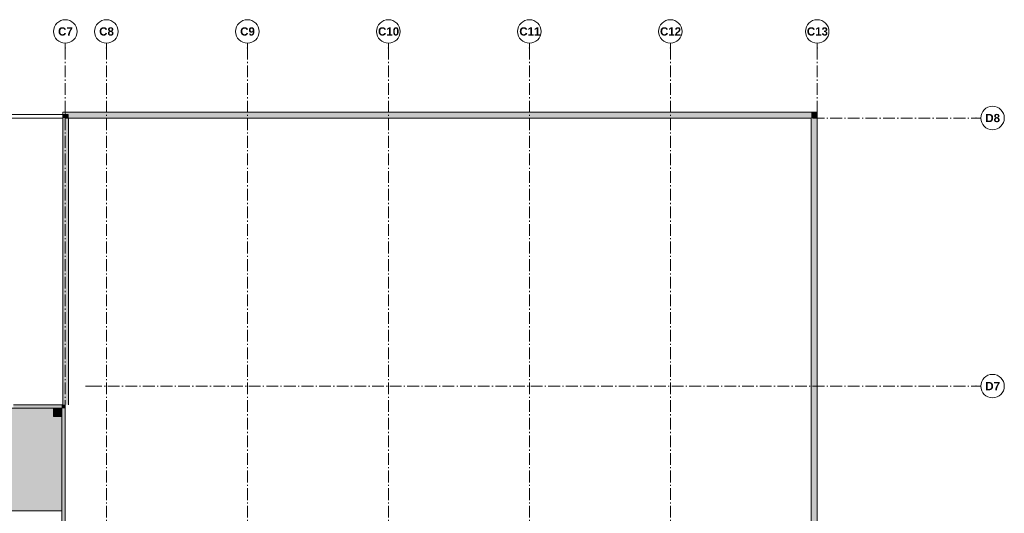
# Model space of a CAD drawing. Header units: millimetres. Extents: x -18529 to 56522, y -7462 to 46647.
# Tile 29 of 29: x 14359 to 56263, y 25630 to 46647. Entities that reach past the tile are written whole.
import ezdxf

# ---------------------------------------------------------------- set-up
doc = ezdxf.new("R2010")
doc.units = ezdxf.units.MM
doc.header["$LTSCALE"] = 0.5
doc.header["$MEASUREMENT"] = 0
for name, pattern in [('Akselinje', [1500, 1000, -200, 100, -200]), ('Dot & Dashed', [13405.56, 7055.56, -3527.78, 0, -2822.22]), ('PLINE', [0]), ('Wipeout_Contour', [2000, 0, -2000])]:
    doc.linetypes.add(name, pattern=pattern)
for name, color, linetype in [('222- Søyler', 7, 'Continuous'), ('222- Søyler  (Skravur)', 7, 'Continuous'), ('231- Bærende yttervegger', 7, 'Continuous'), ('231- Bærende yttervegger (Skravur)', 7, 'Continuous'), ('251- Frittbærende dekker', 7, 'Continuous'), ('822- Modullinjer bygning', 7, 'Continuous'), ('862- M___Nettoareal(Polylinje)', 7, 'Continuous'), ('862- M___Nettoareal(Skravur)', 7, 'Continuous'), ('892- Hjelpelag bygning', 7, 'Continuous')]:
    doc.layers.add(name, color=color, linetype=linetype)
doc.styles.add('GENERATED_STYLE_2', font='arial.ttf')

msp = doc.modelspace()

# ---------------------------------------------------------------- hatches: boundary and pattern name
at = {"layer": '222- Søyler  (Skravur)', "linetype": 'Continuous', "lineweight": 9, "true_color": 0xb4b4b4}
msp.add_hatch(color=253, dxfattribs=at).paths.add_polyline_path([(15800, 29750), (16150, 29750), (16150, 30100), (15800, 30100)])
at = {"layer": '231- Bærende yttervegger (Skravur)', "linetype": 'Continuous', "lineweight": 9, "true_color": 0xb4b4b4}
for points in [[(16188.6, 42460), (16424.6, 42460), (16424.6, 42610), (16188.6, 42610)], [(16188.6, 42460), (16188.6, 30250), (16438.6, 30250), (16438.6, 42460)], [(48050, 42710), (16300, 42710), (16300, 42460), (48050, 42460)], [(48050, 42460), (48300, 42710), (48050, 42710)], [(48050, 42460), (48300, 42460), (48300, 42710)], [(48050, 42460), (48050, 20150), (48300, 20150), (48300, 42460)], [(14090, 30200), (14090, 30150), (14090, 30100), (16150, 30100), (16150, 30250), (14090, 30250)], [(16150, 30100), (16300, 30100), (16300, 30250)], [(16150, 30100), (16300, 30250), (16150, 30250)], [(16150, 30100), (16150, 20150), (16300, 20150), (16300, 30100)]]:
    msp.add_hatch(color=253, dxfattribs=at).paths.add_polyline_path(points)
at = {"layer": '862- M___Nettoareal(Skravur)', "linetype": 'Continuous', "lineweight": 0, "true_color": 0xffffff}
msp.add_hatch(color=7, dxfattribs=at).paths.add_polyline_path([(16150, 25730), (16150, 30100), (150, 30100), (150, 25730)])

# ---------------------------------------------------------------- linework, layer by layer
at = {"layer": '222- Søyler', "color": 7, "linetype": 'PLINE', "lineweight": 13, "flags": 128}
msp.add_lwpolyline([(15800, 29750), (16150, 29750), (16150, 30100), (15800, 30100)], close=True, dxfattribs=at)
at = {"layer": '231- Bærende yttervegger', "color": 7, "linetype": 'PLINE', "lineweight": 13}
for p, q in [((16188.6, 42610), (16188.6, 42460)), ((16424.6, 42610), (16188.6, 42610))]:
    msp.add_line(p, q, dxfattribs=at)
at = {"layer": '231- Bærende yttervegger', "color": 7, "linetype": 'PLINE', "lineweight": 13, "flags": 128}
for points in [[(16188.6, 42460), (16188.6, 30250)], [(48050, 42710), (16300, 42710)], [(16300, 42710), (16300, 42460)], [(16300, 42460), (48050, 42460)], [(16424.6, 42460), (16424.6, 42610)], [(16438.6, 30250), (16438.6, 42460)], [(48300, 42710), (48050, 42710)], [(48050, 42460), (48050, 20150)], [(48300, 20150), (48300, 42710)], [(16188.6, 30250), (14090, 30250)], [(16300, 30250), (16300, 30100)], [(14090, 30100), (16150, 30100)], [(16150, 30100), (16150, 20150)], [(16300, 20450), (16300, 30100)]]:
    msp.add_lwpolyline(points, dxfattribs=at)
at = {"layer": '251- Frittbærende dekker', "color": 7, "linetype": 'Dot & Dashed', "lineweight": 13, "flags": 128}
msp.add_lwpolyline([(150, 150), (15750, 150), (15750, 300), (20000, 300), (20000, 450), (20450, 450), (20450, 300), (48000, 300), (48000, 19850), (20000.2, 19850), (20000.2, 14800), (16150, 14800), (16150, 20150), (16150, 30100), (150, 30100)], close=True, dxfattribs=at)
at = {"layer": '822- Modullinjer bygning', "color": 94, "linetype": 'Akselinje', "lineweight": 18}
for p, q in [((16300, 45446.5), (16300, 45646.5)), ((16300, 45446.5), (16300, 17748.9)), ((18049.8, 45446.5), (18049.8, 45646.5)), ((18049.8, 45446.5), (18049.8, 17748.9)), ((24050, 45446.5), (24050, 45646.5)), ((24050, 45446.5), (24050, 17748.9)), ((30050.1, 45446.5), (30050.1, 45646.5)), ((30050.1, 45446.5), (30050.1, 17748.9)), ((36050.3, 45446.5), (36050.3, 45646.5)), ((36050.3, 45446.5), (36050.3, 17748.9)), ((42050.5, 45447.2), (42050.5, 45647.2)), ((42050.5, 45447.2), (42050.5, 17749.7)), ((48300, 45446.5), (48300, 45646.5)), ((48300, 45446.5), (48300, 17748.9)), ((17356.5, 42460), (17156.5, 42460)), ((17356.5, 42460), (55062.7, 42460)), ((55062.7, 42460), (55262.7, 42460)), ((17356.5, 31045), (17156.5, 31045)), ((17356.5, 31045), (55062.7, 31045)), ((55062.7, 31045), (55262.7, 31045))]:
    msp.add_line(p, q, dxfattribs=at)
at = {"layer": '822- Modullinjer bygning', "color": 7, "linetype": 'PLINE', "lineweight": 18}
for centre in [(16300, 46146.5), (18049.8, 46146.5), (24050, 46146.5), (30050.1, 46146.5), (36050.3, 46146.5), (42050.5, 46147.2), (48300, 46146.5), (55762.7, 42460), (55762.7, 31045)]:
    msp.add_circle(centre, 500, dxfattribs=at)
at = {"layer": '822- Modullinjer bygning', "color": 94, "linetype": 'Akselinje', "lineweight": 18}
for p in [(16300, 45446.5), (16300, 45446.5), (18049.8, 45446.5), (18049.8, 45446.5), (24050, 45446.5), (24050, 45446.5), (30050.1, 45446.5), (30050.1, 45446.5), (36050.3, 45446.5), (36050.3, 45446.5), (42050.5, 45447.2), (42050.5, 45447.2), (48300, 45446.5), (48300, 45446.5), (55062.7, 42460), (55062.7, 42460), (55062.7, 31045), (55062.7, 31045)]:
    msp.add_point(p, dxfattribs=at)
at = {"layer": '862- M___Nettoareal(Polylinje)', "color": 7, "linetype": 'Continuous', "lineweight": 0, "true_color": 0xffffff, "flags": 128}
msp.add_lwpolyline([(16150, 25730), (16150, 30100), (150, 30100), (150, 25730)], close=True, dxfattribs=at)
at = {"layer": '862- M___Nettoareal(Polylinje)', "color": 7, "linetype": 'PLINE', "lineweight": 5, "flags": 128}
msp.add_lwpolyline([(16150, 25730), (16150, 30100), (150, 30100), (150, 25730)], close=True, dxfattribs=at)
at = {"layer": '892- Hjelpelag bygning', "color": 7, "linetype": 'PLINE', "lineweight": 5, "flags": 128}
msp.add_lwpolyline([(0, 30099.8), (-15956.4, 30099.6), (-15956.5, 42609.6), (16188.6, 42609.6), (16188.6, 42710), (48300, 42710), (48300, 20150), (48300, -312.3), (48300, 0), (20150, 0)], dxfattribs=at)

# ---------------------------------------------------------------- texts
at = {"layer": '822- Modullinjer bygning', "color": 7, "lineweight": 18, "char_height": 350, "attachment_point": 1, "style": 'GENERATED_STYLE_2'}
for s, insert in [('\\A1;{\\pql;\\pt0;\\fArial|b1|i0|c0|p0;\\W1.000000;C7}', (15993.2, 46321.5)), ('\\A1;{\\pql;\\pt0;\\fArial|b1|i0|c0|p0;\\W1.000000;C8}', (17743, 46321.5)), ('\\A1;{\\pql;\\pt0;\\fArial|b1|i0|c0|p0;\\W1.000000;C9}', (23743.2, 46321.5)), ('\\A1;{\\pql;\\pt0;\\fArial|b1|i0|c0|p0;\\W1.000000;C10}', (29609.9, 46321.5)), ('\\A1;{\\pql;\\pt0;\\fArial|b1|i0|c0|p0;\\W1.000000;C11}', (35623.2, 46321.5)), ('\\A1;{\\pql;\\pt0;\\fArial|b1|i0|c0|p0;\\W1.000000;C12}', (41610.2, 46322.2)), ('\\A1;{\\pql;\\pt0;\\fArial|b1|i0|c0|p0;\\W1.000000;C13}', (47859.7, 46321.5)), ('\\A1;{\\pql;\\pt0;\\fArial|b1|i0|c0|p0;\\W1.000000;D8}', (55455.9, 42635)), ('\\A1;{\\pql;\\pt0;\\fArial|b1|i0|c0|p0;\\W1.000000;D7}', (55455.9, 31220))]:
    msp.add_mtext(s, dxfattribs=dict(at, insert=insert))

# ---------------------------------------------------------------- next in the draw order: wipeouts: each hides what was drawn before it
at = {"color": 254, "linetype": 'Wipeout_Contour', "lineweight": 0, "ltscale": 176837.669355}
msp.add_wipeout([(16188.6, 42610), (5641.4, 42609.9), (5641.4, 42459.9), (16188.6, 42460)], dxfattribs=at).dxf.layer = '231- Bærende yttervegger (Skravur)'

# ---------------------------------------------------------------- next in the draw order: linework, layer by layer
at = {"layer": '231- Bærende yttervegger', "color": 7, "linetype": 'PLINE', "lineweight": 13}
msp.add_line((16188.6, 42610), (16188.6, 42460), dxfattribs=at)
at = {"layer": '231- Bærende yttervegger', "color": 7, "linetype": 'PLINE', "lineweight": 13, "flags": 128}
for points in [[(16424.6, 42610), (5641.4, 42609.9)], [(5641.4, 42459.9), (16188.6, 42460)]]:
    msp.add_lwpolyline(points, dxfattribs=at)

doc.saveas('drawing.dxf')
